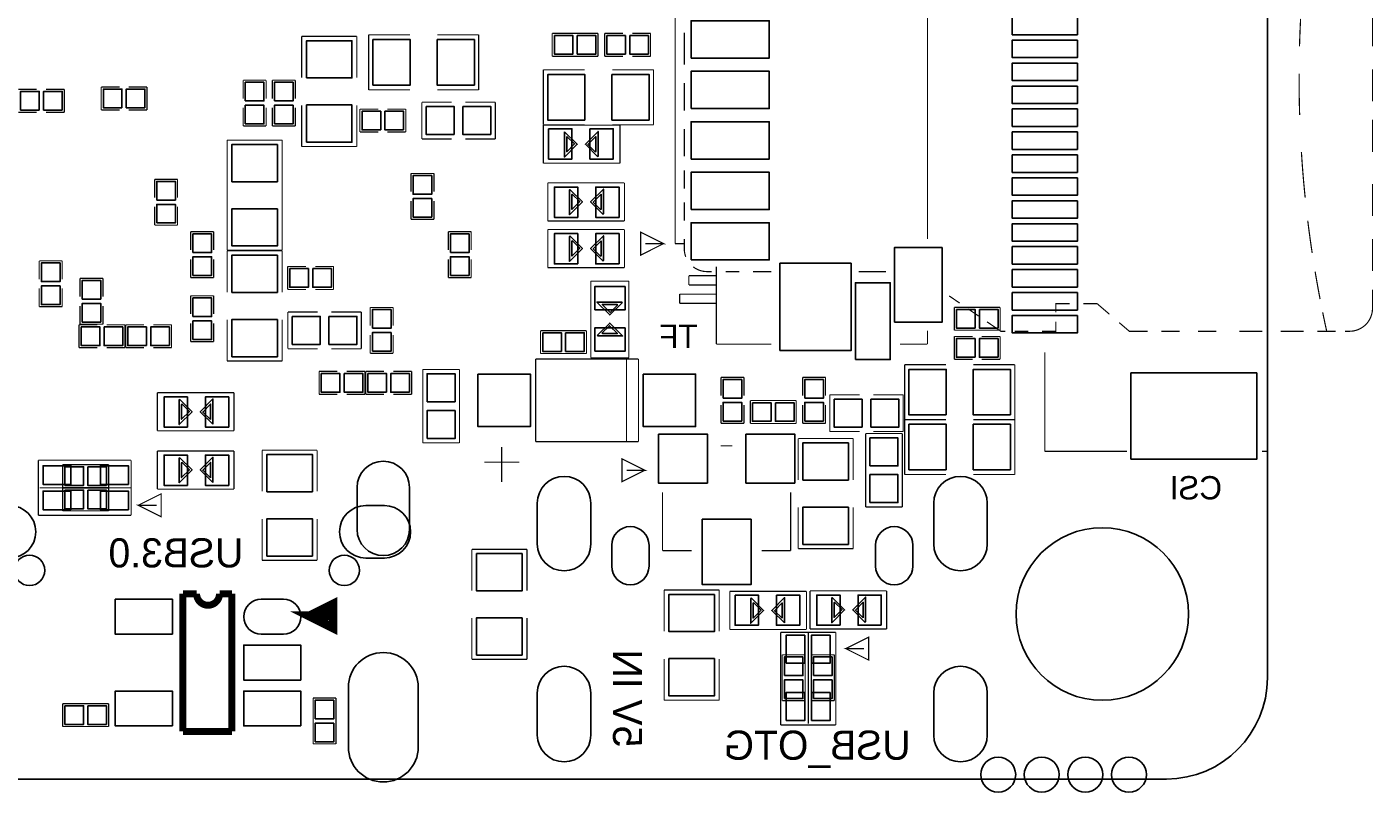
# Model space of a CAD drawing. Extents: x -0.1 to 67.3, y -0.3 to 30.
# Tile 238 of 239: x 38 to 67.3, y -0.3 to 16.4. Entities that reach past the tile are written whole.
import ezdxf

# ---------------------------------------------------------------- set-up
doc = ezdxf.new("R2010")
doc.units = 0
for name, color, linetype in [('BG_OUTLINE', 2, 'CONTINUOUS'), ('BG_SILKSCREEN_BOTTOM', 23, 'CONTINUOUS'), ('PG_SILKSCREEN_BOTTOM', 23, 'CONTINUOUS'), ('PG_SOLDERMASK_BOTTOM', 5, 'CONTINUOUS'), ('PIN_SOLDERMASK_BOTTOM', 153, 'CONTINUOUS'), ('RD_SILKSCREEN_BOTTOM', 103, 'CONTINUOUS')]:
    doc.layers.add(name, color=color, linetype=linetype)

msp = doc.modelspace()

# ---------------------------------------------------------------- linework, layer by layer
at = {"layer": 'BG_OUTLINE'}
msp.add_lwpolyline([(62.795658, 30.004766, -0.41166), (65.000886, 27.779472), (65.000886, 2.211832, -0.412426), (62.8015, 0.000762), (2.273808, 0.000762, -0.382748), (0.000762, 2.03962), (0.000762, 7.570978), (3.660648, 7.570978, 0.834981), (6.16712, 8.024876), (6.16712, 22.025356, 0.834981), (3.660648, 22.479508), (0.000762, 22.479508), (0.000762, 27.801824, -0.414214), (2.203958, 30.004766)], format="xyb", close=True, dxfattribs=at)
at = {"layer": 'BG_SILKSCREEN_BOTTOM'}
for points, const_width in [([(41.363138, 4.03987), (41.363138, 1.04013)], 0.1524), ([(41.660064, 4.03987), (41.363138, 4.03987)], 0.1524), ([(42.431462, 4.03987), (42.159936, 4.03987)], 0.1524), ([(42.431462, 1.04013), (42.431462, 4.03987)], 0.1524), ([(44.124626, 3.556), (44.624498, 3.805936), (44.624498, 3.306064), (44.124626, 3.556), (44.524676, 3.556)], 0.199898), ([(41.363138, 1.04013), (42.431462, 1.04013)], 0.1524)]:
    msp.add_lwpolyline(points, dxfattribs=dict(at, const_width=const_width))
at = {"layer": 'BG_SILKSCREEN_BOTTOM', "const_width": 0.1524}
msp.add_lwpolyline([(42.159936, 4.03987, -0.99988), (41.660064, 4.03987)], format="xyb", dxfattribs=at)
at = {"layer": 'PG_SILKSCREEN_BOTTOM', "const_width": 0.0254}
for points in [[(64.997076, 23.243794), (64.997076, 7.14375)], [(57.589166, 19.470116), (57.589166, 11.770106)], [(52.089304, 11.670284), (52.089304, 18.870168)], [(67.289172, 15.97025), (67.289172, 16.670274)], [(43.951652, 16.185896), (45.151548, 16.185896)], [(43.951652, 15.285974), (43.951652, 16.185896)], [(45.151548, 16.185896), (45.151548, 15.285974)], [(45.409104, 16.220948), (46.309026, 16.220948)], [(45.409104, 15.021052), (45.409104, 16.220948)], [(46.908974, 16.220948), (47.808896, 16.220948)], [(47.808896, 16.220948), (47.808896, 15.021052)], [(49.411128, 16.251936), (49.411128, 15.752064)], [(50.410872, 16.251936), (49.411128, 16.251936)], [(50.410872, 15.752064), (50.410872, 16.251936)], [(50.554128, 16.251936), (50.953924, 16.251936)], [(50.554128, 15.752064), (50.554128, 16.251936)], [(51.553872, 16.251936), (51.154076, 16.251936)], [(51.553872, 15.752064), (51.553872, 16.251936)], [(52.289202, 16.270224), (52.289202, 15.5702)], [(49.411128, 15.752064), (50.410872, 15.752064)], [(50.953924, 15.752064), (50.554128, 15.752064)], [(51.154076, 15.752064), (51.553872, 15.752064)], [(49.219104, 15.458948), (50.119026, 15.458948)], [(49.219104, 14.259052), (49.219104, 15.458948)], [(50.718974, 15.458948), (51.618896, 15.458948)], [(51.618896, 15.458948), (51.618896, 14.259052)], [(67.289172, 14.7701), (67.289172, 15.470124)], [(38.177724, 15.032736), (37.777928, 15.032736)], [(38.377876, 15.032736), (38.777672, 15.032736)], [(38.777672, 15.032736), (38.777672, 14.532864)], [(39.581328, 15.083536), (39.581328, 14.583664)], [(39.981124, 15.083536), (39.581328, 15.083536)], [(40.181276, 15.083536), (40.581072, 15.083536)], [(40.581072, 15.083536), (40.581072, 14.583664)], [(42.676064, 15.231872), (42.676064, 14.832076)], [(43.175936, 15.231872), (42.676064, 15.231872)], [(43.175936, 14.832076), (43.175936, 15.231872)], [(43.311064, 15.231872), (43.311064, 14.832076)], [(43.810936, 15.231872), (43.311064, 15.231872)], [(43.810936, 14.832076), (43.810936, 15.231872)], [(46.309026, 15.021052), (45.409104, 15.021052)], [(47.808896, 15.021052), (46.908974, 15.021052)], [(52.289202, 15.17015), (52.289202, 14.570202)], [(43.951652, 13.786104), (43.951652, 14.686026)], [(45.151548, 14.686026), (45.151548, 13.786104)], [(46.5709, 14.75105), (47.220886, 14.75105)], [(46.5709, 13.95095), (46.5709, 14.75105)], [(47.521114, 14.75105), (48.1711, 14.75105)], [(48.1711, 14.75105), (48.1711, 13.95095)], [(37.777928, 14.532864), (38.177724, 14.532864)], [(38.777672, 14.532864), (38.377876, 14.532864)], [(39.581328, 14.583664), (39.981124, 14.583664)], [(40.581072, 14.583664), (40.181276, 14.583664)], [(42.676064, 14.232128), (42.676064, 14.631924)], [(43.175936, 14.631924), (43.175936, 14.232128)], [(43.311064, 14.232128), (43.311064, 14.631924)], [(43.810936, 14.631924), (43.810936, 14.232128)], [(45.220128, 14.600936), (45.220128, 14.101064)], [(45.619924, 14.600936), (45.220128, 14.600936)], [(45.820076, 14.600936), (46.219872, 14.600936)], [(46.219872, 14.600936), (46.219872, 14.101064)], [(67.289172, 13.67028), (67.289172, 14.370304)], [(43.175936, 14.232128), (42.676064, 14.232128)], [(43.810936, 14.232128), (43.311064, 14.232128)], [(45.220128, 14.101064), (45.619924, 14.101064)], [(46.219872, 14.101064), (45.820076, 14.101064)], [(49.218088, 14.252956), (50.887884, 14.252956)], [(49.218088, 13.422884), (49.218088, 14.252956)], [(50.119026, 14.259052), (49.219104, 14.259052)], [(51.618896, 14.259052), (50.718974, 14.259052)], [(50.887884, 14.252956), (50.887884, 13.422884)], [(52.289202, 14.170152), (52.289202, 13.570204)], [(42.326052, 13.925296), (42.326052, 11.525504)], [(43.525948, 13.925296), (42.326052, 13.925296)], [(43.525948, 11.525504), (43.525948, 13.925296)], [(45.151548, 13.786104), (43.951652, 13.786104)], [(47.220886, 13.95095), (46.5709, 13.95095)], [(48.1711, 13.95095), (47.521114, 13.95095)], [(46.333664, 13.199872), (46.833536, 13.199872)], [(46.333664, 12.800076), (46.333664, 13.199872)], [(46.833536, 13.199872), (46.833536, 12.800076)], [(50.887884, 13.422884), (49.218088, 13.422884)], [(52.289202, 13.27023), (52.289202, 12.87018)], [(40.745664, 13.072872), (40.745664, 12.673076)], [(41.245536, 13.072872), (40.745664, 13.072872)], [(41.245536, 12.673076), (41.245536, 13.072872)], [(49.315116, 12.993116), (50.984912, 12.993116)], [(49.315116, 12.163044), (49.315116, 12.993116)], [(50.984912, 12.993116), (50.984912, 12.163044)], [(67.289172, 12.270232), (67.289172, 12.970256)], [(40.745664, 12.073128), (40.745664, 12.472924)], [(41.245536, 12.472924), (41.245536, 12.073128)], [(46.333664, 12.599924), (46.333664, 12.200128)], [(46.833536, 12.200128), (46.833536, 12.599924)], [(52.289202, 12.570206), (52.289202, 12.170156)], [(41.245536, 12.073128), (40.745664, 12.073128)], [(46.333664, 12.200128), (46.833536, 12.200128)], [(50.984912, 12.163044), (49.315116, 12.163044)], [(41.533064, 11.929872), (41.533064, 11.530076)], [(42.032936, 11.929872), (41.533064, 11.929872)], [(42.032936, 11.530076), (42.032936, 11.929872)], [(47.146464, 11.929872), (47.146464, 11.530076)], [(47.646336, 11.929872), (47.146464, 11.929872)], [(47.646336, 11.530076), (47.646336, 11.929872)], [(49.315116, 11.977116), (50.984912, 11.977116)], [(49.315116, 11.147044), (49.315116, 11.977116)], [(50.984912, 11.977116), (50.984912, 11.147044)], [(51.839114, 11.670284), (51.339242, 11.420094), (51.339242, 11.92022), (51.839114, 11.670284), (51.439318, 11.670284)], [(67.289172, 11.070082), (67.289172, 11.770106)], [(42.326052, 11.525504), (43.525948, 11.525504)], [(42.326052, 11.512296), (43.525948, 11.512296)], [(42.326052, 10.612374), (42.326052, 11.512296)], [(43.525948, 11.512296), (43.525948, 10.612374)], [(52.289202, 11.670284), (52.089304, 11.670284)], [(38.231064, 11.294872), (38.730936, 11.294872)], [(38.231064, 10.895076), (38.231064, 11.294872)], [(38.730936, 11.294872), (38.730936, 10.895076)], [(41.533064, 10.930128), (41.533064, 11.329924)], [(42.032936, 11.329924), (42.032936, 10.930128)], [(43.645328, 11.171936), (44.045124, 11.171936)], [(43.645328, 10.672064), (43.645328, 11.171936)], [(44.645072, 11.171936), (44.245276, 11.171936)], [(44.645072, 10.672064), (44.645072, 11.171936)], [(47.146464, 10.930128), (47.146464, 11.329924)], [(47.646336, 11.329924), (47.646336, 10.930128)], [(50.984912, 11.147044), (49.315116, 11.147044)], [(52.989226, 9.480296), (52.989226, 11.170158)], [(39.120064, 10.913872), (39.120064, 10.514076)], [(39.619936, 10.913872), (39.120064, 10.913872)], [(39.619936, 10.514076), (39.619936, 10.913872)], [(42.032936, 10.930128), (41.533064, 10.930128)], [(47.646336, 10.930128), (47.146464, 10.930128)], [(50.252884, 10.852912), (51.082956, 10.852912)], [(50.252884, 9.183116), (50.252884, 10.852912)], [(51.082956, 10.852912), (51.082956, 9.183116)], [(52.389278, 10.97026), (52.989226, 10.97026)], [(52.389278, 10.770108), (52.389278, 10.97026)], [(53.189124, 11.060176), (53.489098, 11.060176)], [(53.789326, 11.060176), (54.189122, 11.060176)], [(56.089296, 11.060176), (56.689244, 11.060176)], [(38.231064, 10.694924), (38.231064, 10.295128)], [(38.730936, 10.295128), (38.730936, 10.694924)], [(44.045124, 10.672064), (43.645328, 10.672064)], [(44.245276, 10.672064), (44.645072, 10.672064)], [(52.189126, 10.57021), (52.989226, 10.57021)], [(52.189126, 10.370312), (52.189126, 10.57021)], [(52.989226, 10.770108), (52.389278, 10.770108)], [(38.231064, 10.295128), (38.730936, 10.295128)], [(39.120064, 9.914128), (39.120064, 10.313924)], [(39.619936, 10.313924), (39.619936, 9.914128)], [(41.533064, 10.532872), (41.533064, 10.133076)], [(42.032936, 10.532872), (41.533064, 10.532872)], [(42.032936, 10.133076), (42.032936, 10.532872)], [(45.444664, 10.278872), (45.444664, 9.879076)], [(45.944536, 10.278872), (45.444664, 10.278872)], [(45.944536, 9.879076), (45.944536, 10.278872)], [(52.989226, 10.370312), (52.189126, 10.370312)], [(58.062622, 10.531094), (58.291984, 10.374122)], [(58.174128, 10.282936), (58.174128, 9.783064)], [(59.173872, 10.282936), (58.174128, 10.282936)], [(59.173872, 9.783064), (59.173872, 10.282936)], [(60.389262, 10.17016), (60.389262, 10.360152), (60.689236, 10.360152)], [(60.98921, 10.360152), (61.289184, 10.360152), (61.555884, 10.131552)], [(42.326052, 9.112504), (42.326052, 10.012426)], [(43.525948, 10.012426), (43.525948, 9.112504)], [(43.6499, 10.17905), (44.299886, 10.17905)], [(43.6499, 9.37895), (43.6499, 10.17905)], [(44.600114, 10.17905), (45.2501, 10.17905)], [(45.2501, 10.17905), (45.2501, 9.37895)], [(58.474864, 10.2489), (58.704226, 10.092182)], [(58.887106, 9.96696), (59.189112, 9.760204), (59.289188, 9.760204)], [(60.089288, 9.760204), (60.389262, 9.760204), (60.389262, 9.970262)], [(39.098728, 9.901936), (39.498524, 9.901936)], [(39.098728, 9.402064), (39.098728, 9.901936)], [(39.619936, 9.914128), (39.120064, 9.914128)], [(40.098472, 9.901936), (39.698676, 9.901936)], [(40.098472, 9.402064), (40.098472, 9.901936)], [(40.114728, 9.901936), (40.114728, 9.402064)], [(40.514524, 9.901936), (40.114728, 9.901936)], [(40.714676, 9.901936), (41.114472, 9.901936)], [(41.114472, 9.901936), (41.114472, 9.402064)], [(41.533064, 9.533128), (41.533064, 9.932924)], [(42.032936, 9.932924), (42.032936, 9.533128)], [(45.444664, 9.279128), (45.444664, 9.678924)], [(45.944536, 9.678924), (45.944536, 9.279128)], [(49.157128, 9.774936), (49.157128, 9.275064)], [(50.156872, 9.774936), (49.157128, 9.774936)], [(50.156872, 9.275064), (50.156872, 9.774936)], [(57.589166, 9.77011), (57.589166, 9.480296)], [(58.174128, 9.783064), (59.173872, 9.783064)], [(59.489086, 9.760204), (59.789314, 9.760204)], [(61.770006, 9.94791), (61.989208, 9.760204), (62.389258, 9.760204)], [(62.689232, 9.760204), (63.089282, 9.760204)], [(63.489078, 9.760204), (63.889128, 9.760204)], [(64.389254, 9.760204), (64.889126, 9.760204)], [(65.289176, 9.760204), (65.789302, 9.760204)], [(66.089276, 9.760204), (66.489326, 9.760204)], [(39.498524, 9.402064), (39.098728, 9.402064)], [(39.698676, 9.402064), (40.098472, 9.402064)], [(40.114728, 9.402064), (40.514524, 9.402064)], [(41.114472, 9.402064), (40.714676, 9.402064)], [(42.032936, 9.533128), (41.533064, 9.533128)], [(44.299886, 9.37895), (43.6499, 9.37895)], [(45.2501, 9.37895), (44.600114, 9.37895)], [(54.189122, 9.480296), (52.989226, 9.480296)], [(57.589166, 9.480296), (56.989218, 9.480296)], [(58.174128, 9.647936), (58.174128, 9.148064)], [(58.573924, 9.647936), (58.174128, 9.647936)], [(58.774076, 9.647936), (59.173872, 9.647936)], [(59.173872, 9.647936), (59.173872, 9.148064)], [(43.525948, 9.112504), (42.326052, 9.112504)], [(45.944536, 9.279128), (45.444664, 9.279128)], [(51.290728, 9.154922), (49.051972, 9.154922)], [(49.051972, 9.154922), (49.051972, 7.355078)], [(49.157128, 9.275064), (50.156872, 9.275064)], [(51.082956, 9.183116), (50.252884, 9.183116)], [(51.0286, 9.154922), (51.0286, 7.355078)], [(51.290728, 7.355078), (51.290728, 9.154922)], [(58.174128, 9.148064), (58.573924, 9.148064)], [(59.173872, 9.148064), (58.774076, 9.148064)], [(60.1472, 7.14375), (60.1472, 9.303766)], [(44.331128, 8.885936), (44.730924, 8.885936)], [(44.331128, 8.386064), (44.331128, 8.885936)], [(45.330872, 8.885936), (44.931076, 8.885936)], [(45.330872, 8.386064), (45.330872, 8.885936)], [(45.347128, 8.885936), (45.347128, 8.386064)], [(45.746924, 8.885936), (45.347128, 8.885936)], [(45.947076, 8.885936), (46.346872, 8.885936)], [(46.346872, 8.885936), (46.346872, 8.386064)], [(46.58995, 8.9281), (46.58995, 7.3279)], [(47.39005, 8.9281), (46.58995, 8.9281)], [(47.39005, 7.3279), (47.39005, 8.9281)], [(57.093104, 9.032748), (57.993026, 9.032748)], [(57.093104, 7.832852), (57.093104, 9.032748)], [(58.592974, 9.032748), (59.492896, 9.032748)], [(59.492896, 9.032748), (59.492896, 7.832852)], [(53.090064, 8.754872), (53.090064, 8.355076)], [(53.589936, 8.754872), (53.090064, 8.754872)], [(53.589936, 8.355076), (53.589936, 8.754872)], [(54.868064, 8.754872), (54.868064, 8.355076)], [(55.367936, 8.754872), (54.868064, 8.754872)], [(55.367936, 8.355076), (55.367936, 8.754872)], [(40.806116, 8.421116), (42.475912, 8.421116)], [(40.806116, 7.591044), (40.806116, 8.421116)], [(42.475912, 8.421116), (42.475912, 7.591044)], [(44.730924, 8.386064), (44.331128, 8.386064)], [(44.931076, 8.386064), (45.330872, 8.386064)], [(45.347128, 8.386064), (45.746924, 8.386064)], [(46.346872, 8.386064), (45.947076, 8.386064)], [(53.729128, 8.250936), (53.729128, 7.751064)], [(54.728872, 8.250936), (53.729128, 8.250936)], [(54.728872, 7.751064), (54.728872, 8.250936)], [(55.4609, 8.37565), (56.110886, 8.37565)], [(55.4609, 7.57555), (55.4609, 8.37565)], [(56.411114, 8.37565), (57.0611, 8.37565)], [(57.0611, 8.37565), (57.0611, 7.57555)], [(53.090064, 7.755128), (53.090064, 8.154924)], [(53.589936, 8.154924), (53.589936, 7.755128)], [(54.868064, 7.755128), (54.868064, 8.154924)], [(55.367936, 8.154924), (55.367936, 7.755128)], [(53.589936, 7.755128), (53.090064, 7.755128)], [(53.729128, 7.751064), (54.728872, 7.751064)], [(55.367936, 7.755128), (54.868064, 7.755128)], [(57.093104, 7.838948), (57.993026, 7.838948)], [(57.093104, 6.639052), (57.093104, 7.838948)], [(57.993026, 7.832852), (57.093104, 7.832852)], [(58.592974, 7.838948), (59.492896, 7.838948)], [(59.492896, 7.832852), (58.592974, 7.832852)], [(59.492896, 7.838948), (59.492896, 6.639052)], [(42.475912, 7.591044), (40.806116, 7.591044)], [(46.58995, 7.3279), (47.39005, 7.3279)], [(49.051972, 7.355078), (51.290728, 7.355078)], [(54.772052, 7.422896), (55.971948, 7.422896)], [(54.772052, 6.522974), (54.772052, 7.422896)], [(56.110886, 7.57555), (55.4609, 7.57555)], [(55.971948, 7.422896), (55.971948, 6.522974)], [(56.24195, 7.5311), (56.24195, 5.9309)], [(57.04205, 7.5311), (56.24195, 7.5311)], [(57.0611, 7.57555), (56.411114, 7.57555)], [(57.04205, 5.9309), (57.04205, 7.5311)], [(40.806116, 7.151116), (42.475912, 7.151116)], [(40.806116, 6.321044), (40.806116, 7.151116)], [(42.475912, 7.151116), (42.475912, 6.321044)], [(43.088052, 7.168896), (44.287948, 7.168896)], [(43.088052, 6.268974), (43.088052, 7.168896)], [(44.287948, 7.168896), (44.287948, 6.268974)], [(48.3108, 6.477), (48.3108, 7.239)], [(53.34, 7.2644), (53.086, 7.2644)], [(60.1472, 7.14375), (61.939424, 7.14375)], [(64.997076, 7.14375), (64.883284, 7.14375)], [(38.21303, 6.949948), (38.21303, 5.750052)], [(40.233092, 6.949948), (38.21303, 6.949948)], [(38.743128, 6.853936), (38.743128, 6.354064)], [(39.742872, 6.853936), (38.743128, 6.853936)], [(39.742872, 6.354064), (39.742872, 6.853936)], [(40.233092, 5.750052), (40.233092, 6.949948)], [(47.9298, 6.9088), (48.6918, 6.9088)], [(51.430936, 6.731), (50.931064, 6.481064), (50.931064, 6.980936), (51.430936, 6.731), (51.030886, 6.731)], [(57.993026, 6.639052), (57.093104, 6.639052)], [(59.492896, 6.639052), (58.592974, 6.639052)], [(40.242998, 6.347714), (38.243002, 6.347714)], [(38.743128, 6.354064), (39.742872, 6.354064)], [(38.743128, 6.345936), (38.743128, 5.846064)], [(39.742872, 6.345936), (38.743128, 6.345936)], [(39.742872, 5.846064), (39.742872, 6.345936)], [(40.390064, 5.969), (40.889936, 6.218936), (40.889936, 5.719064), (40.390064, 5.969), (40.790114, 5.969)], [(42.475912, 6.321044), (40.806116, 6.321044)], [(51.816, 4.9784), (51.816, 6.2484)], [(54.61, 4.9784), (54.61, 6.2484)], [(54.772052, 5.023104), (54.772052, 5.923026)], [(55.971948, 5.923026), (55.971948, 5.023104)], [(56.24195, 5.9309), (57.04205, 5.9309)], [(38.21303, 5.750052), (40.233092, 5.750052)], [(38.743128, 5.846064), (39.742872, 5.846064)], [(43.088052, 4.769104), (43.088052, 5.669026)], [(44.287948, 5.669026), (44.287948, 4.769104)], [(47.660052, 5.009896), (48.859948, 5.009896)], [(47.660052, 4.109974), (47.660052, 5.009896)], [(48.859948, 5.009896), (48.859948, 4.109974)], [(52.451, 4.9784), (51.816, 4.9784)], [(53.975, 4.9784), (54.61, 4.9784)], [(55.971948, 5.023104), (54.772052, 5.023104)], [(44.287948, 4.769104), (43.088052, 4.769104)], [(51.851052, 4.120896), (53.050948, 4.120896)], [(51.851052, 3.220974), (51.851052, 4.120896)], [(53.050948, 4.120896), (53.050948, 3.220974)], [(55.030116, 4.103116), (56.699912, 4.103116)], [(55.030116, 3.273044), (55.030116, 4.103116)], [(56.699912, 4.103116), (56.699912, 3.273044)], [(41.363138, 4.03987), (41.363138, 1.04013)], [(41.660064, 4.03987), (41.363138, 4.03987)], [(42.431462, 4.03987), (42.159936, 4.03987)], [(42.431462, 1.04013), (42.431462, 4.03987)], [(44.124626, 3.556), (44.624498, 3.805936), (44.624498, 3.306064), (44.124626, 3.556), (44.524676, 3.556)], [(53.282088, 4.092956), (54.951884, 4.092956)], [(53.282088, 3.262884), (53.282088, 4.092956)], [(54.951884, 4.092956), (54.951884, 3.262884)], [(47.660052, 2.610104), (47.660052, 3.510026)], [(48.859948, 3.510026), (48.859948, 2.610104)], [(54.951884, 3.262884), (53.282088, 3.262884)], [(56.699912, 3.273044), (55.030116, 3.273044)], [(54.391052, 3.199892), (54.391052, 1.17983)], [(55.590948, 3.199892), (54.391052, 3.199892)], [(54.993286, 3.209798), (54.993286, 1.209802)], [(55.590948, 1.17983), (55.590948, 3.199892)], [(55.808626, 2.8448), (56.308498, 3.094736), (56.308498, 2.594864), (55.808626, 2.8448), (56.208676, 2.8448)], [(54.423564, 2.709672), (54.423564, 1.709928)], [(54.923436, 2.709672), (54.423564, 2.709672)], [(54.923436, 1.709928), (54.923436, 2.709672)], [(55.058564, 2.709672), (55.058564, 1.709928)], [(55.558436, 2.709672), (55.058564, 2.709672)], [(55.558436, 1.709928), (55.558436, 2.709672)], [(48.859948, 2.610104), (47.660052, 2.610104)], [(51.851052, 1.721104), (51.851052, 2.621026)], [(53.050948, 2.621026), (53.050948, 1.721104)], [(44.699936, 1.769872), (44.200064, 1.769872)], [(44.200064, 1.769872), (44.200064, 0.770128)], [(44.699936, 0.770128), (44.699936, 1.769872)], [(38.743128, 1.646936), (38.743128, 1.147064)], [(39.742872, 1.646936), (38.743128, 1.646936)], [(39.742872, 1.147064), (39.742872, 1.646936)], [(53.050948, 1.721104), (51.851052, 1.721104)], [(54.423564, 1.709928), (54.923436, 1.709928)], [(55.058564, 1.709928), (55.558436, 1.709928)], [(54.391052, 1.17983), (55.590948, 1.17983)], [(38.743128, 1.147064), (39.742872, 1.147064)], [(41.363138, 1.04013), (42.431462, 1.04013)], [(44.200064, 0.770128), (44.699936, 0.770128)]]:
    msp.add_lwpolyline(points, dxfattribs=at)
for points in [[(65.698624, 15.969996, -0.005872), (65.721992, 16.56842)], [(65.701418, 14.470634, -0.008822), (65.689226, 15.370302)], [(65.82156, 12.673584, -0.009773), (65.739518, 13.666978)], [(65.974214, 11.467846, -0.006937), (65.878202, 12.168886)], [(52.289202, 11.770106), (52.289202, 11.560302, 0.091105), (52.321714, 11.382502)], [(52.484274, 11.163808, 0.16534), (52.789074, 11.060176), (52.88915, 11.060176)], [(66.146426, 10.462006, -0.005974), (66.03873, 11.0617)], [(66.689224, 9.760204), (66.7893, 9.760204, 0.414076), (67.289172, 10.260076), (67.289172, 10.670286)], [(66.289174, 9.77011, -0.00404), (66.203576, 10.173208)], [(42.159936, 4.03987, -0.99988), (41.660064, 4.03987)]]:
    msp.add_lwpolyline(points, format="xyb", dxfattribs=at)
at = {"layer": 'PG_SOLDERMASK_BOTTOM'}
for points in [[(49.6824, 14.1097), (49.95545, 13.83665), (49.67605, 13.55725), (49.67605, 14.097), (49.6824, 14.097)], [(50.4063, 13.5636), (50.13325, 13.83665), (50.41265, 14.11605), (50.41265, 13.5763), (50.4063, 13.5763)], [(49.7332, 14.0081), (49.8983, 13.843), (49.72685, 13.67155), (49.72685, 13.9954), (49.7332, 13.9954)], [(50.3555, 13.6652), (50.1904, 13.8303), (50.36185, 14.00175), (50.36185, 13.6779), (50.3555, 13.6779)], [(49.7967, 12.8524), (50.06975, 12.57935), (49.79035, 12.29995), (49.79035, 12.8397), (49.7967, 12.8397)], [(49.8475, 12.7508), (50.0126, 12.5857), (49.84115, 12.41425), (49.84115, 12.7381), (49.8475, 12.7381)], [(50.5206, 12.3063), (50.24755, 12.57935), (50.52695, 12.85875), (50.52695, 12.319), (50.5206, 12.319)], [(50.4698, 12.4079), (50.3047, 12.573), (50.47615, 12.74445), (50.47615, 12.4206), (50.4698, 12.4206)], [(49.7967, 11.8364), (50.06975, 11.56335), (49.79035, 11.28395), (49.79035, 11.8237), (49.7967, 11.8237)], [(50.5206, 11.2903), (50.24755, 11.56335), (50.52695, 11.84275), (50.52695, 11.303), (50.5206, 11.303)], [(49.8475, 11.7348), (50.0126, 11.5697), (49.84115, 11.39825), (49.84115, 11.7221), (49.8475, 11.7221)], [(50.4698, 11.3919), (50.3047, 11.557), (50.47615, 11.72845), (50.47615, 11.4046), (50.4698, 11.4046)], [(50.9397, 10.3886), (50.66665, 10.11555), (50.38725, 10.39495), (50.927, 10.39495), (50.927, 10.3886)], [(50.8381, 10.3378), (50.673, 10.1727), (50.50155, 10.34415), (50.8254, 10.34415), (50.8254, 10.3378)], [(50.3936, 9.6647), (50.66665, 9.93775), (50.94605, 9.65835), (50.4063, 9.65835), (50.4063, 9.6647)], [(50.4952, 9.7155), (50.6603, 9.8806), (50.83175, 9.70915), (50.5079, 9.70915), (50.5079, 9.7155)], [(41.2877, 8.2804), (41.56075, 8.00735), (41.28135, 7.72795), (41.28135, 8.2677), (41.2877, 8.2677)], [(42.0116, 7.7343), (41.73855, 8.00735), (42.01795, 8.28675), (42.01795, 7.747), (42.0116, 7.747)], [(41.3385, 8.1788), (41.5036, 8.0137), (41.33215, 7.84225), (41.33215, 8.1661), (41.3385, 8.1661)], [(41.9608, 7.8359), (41.7957, 8.001), (41.96715, 8.17245), (41.96715, 7.8486), (41.9608, 7.8486)], [(41.2877, 7.0104), (41.56075, 6.73735), (41.28135, 6.45795), (41.28135, 6.9977), (41.2877, 6.9977)], [(41.3385, 6.9088), (41.5036, 6.7437), (41.33215, 6.57225), (41.33215, 6.8961), (41.3385, 6.8961)], [(42.0116, 6.4643), (41.73855, 6.73735), (42.01795, 7.01675), (42.01795, 6.477), (42.0116, 6.477)], [(41.9608, 6.5659), (41.7957, 6.731), (41.96715, 6.90245), (41.96715, 6.5786), (41.9608, 6.5786)], [(53.7464, 3.9497), (54.01945, 3.67665), (53.74005, 3.39725), (53.74005, 3.937), (53.7464, 3.937)], [(53.7972, 3.8481), (53.9623, 3.683), (53.79085, 3.51155), (53.79085, 3.8354), (53.7972, 3.8354)], [(54.4703, 3.4036), (54.19725, 3.67665), (54.47665, 3.95605), (54.47665, 3.4163), (54.4703, 3.4163)], [(54.4195, 3.5052), (54.2544, 3.6703), (54.42585, 3.84175), (54.42585, 3.5179), (54.4195, 3.5179)], [(55.5117, 3.9624), (55.78475, 3.68935), (55.50535, 3.40995), (55.50535, 3.9497), (55.5117, 3.9497)], [(55.5625, 3.8608), (55.7276, 3.6957), (55.55615, 3.52425), (55.55615, 3.8481), (55.5625, 3.8481)], [(56.2356, 3.4163), (55.96255, 3.68935), (56.24195, 3.96875), (56.24195, 3.429), (56.2356, 3.429)], [(56.1848, 3.5179), (56.0197, 3.683), (56.19115, 3.85445), (56.19115, 3.5306), (56.1848, 3.5306)]]:
    msp.add_lwpolyline(points, close=True, dxfattribs=at)
at = {"layer": 'PIN_SOLDERMASK_BOTTOM'}
for points in [[(52.4383, 15.71371), (54.1401, 15.71371), (54.1401, 16.52651), (52.4383, 16.52651)], [(60.8584, 16.604488), (59.436, 16.604488), (59.436, 16.223488), (60.8584, 16.223488)], [(49.457864, 16.2052), (49.457864, 15.7988), (49.864264, 15.7988), (49.864264, 16.2052)], [(49.957736, 16.2052), (49.957736, 15.7988), (50.364136, 15.7988), (50.364136, 16.2052)], [(50.600864, 16.2052), (50.600864, 15.7988), (51.007264, 15.7988), (51.007264, 16.2052)], [(51.100736, 16.2052), (51.100736, 15.7988), (51.507136, 15.7988), (51.507136, 16.2052)], [(44.0563, 15.279624), (45.0469, 15.279624), (45.0469, 16.092424), (44.0563, 16.092424)], [(45.502576, 16.1163), (45.502576, 15.1257), (46.315376, 15.1257), (46.315376, 16.1163)], [(46.902624, 16.1163), (46.902624, 15.1257), (47.715424, 15.1257), (47.715424, 16.1163)], [(60.8584, 16.104362), (59.436, 16.104362), (59.436, 15.723362), (60.8584, 15.723362)], [(60.8584, 15.604236), (59.436, 15.604236), (59.436, 15.223236), (60.8584, 15.223236)], [(50.125376, 14.3637), (50.125376, 15.3543), (49.312576, 15.3543), (49.312576, 14.3637)], [(51.525424, 14.3637), (51.525424, 15.3543), (50.712624, 15.3543), (50.712624, 14.3637)], [(52.4383, 14.61389), (54.1401, 14.61389), (54.1401, 15.42669), (52.4383, 15.42669)], [(38.231064, 14.5796), (38.231064, 14.986), (37.824664, 14.986), (37.824664, 14.5796)], [(38.730936, 14.5796), (38.730936, 14.986), (38.324536, 14.986), (38.324536, 14.5796)], [(40.034464, 14.6304), (40.034464, 15.0368), (39.628064, 15.0368), (39.628064, 14.6304)], [(40.534336, 14.6304), (40.534336, 15.0368), (40.127936, 15.0368), (40.127936, 14.6304)], [(42.7228, 14.778736), (43.1292, 14.778736), (43.1292, 15.185136), (42.7228, 15.185136)], [(43.3578, 14.778736), (43.7642, 14.778736), (43.7642, 15.185136), (43.3578, 15.185136)], [(60.8584, 15.104364), (59.436, 15.104364), (59.436, 14.723364), (60.8584, 14.723364)], [(42.7228, 14.278864), (43.1292, 14.278864), (43.1292, 14.685264), (42.7228, 14.685264)], [(43.3578, 14.278864), (43.7642, 14.278864), (43.7642, 14.685264), (43.3578, 14.685264)], [(44.0563, 13.879576), (45.0469, 13.879576), (45.0469, 14.692376), (44.0563, 14.692376)], [(45.673264, 14.1478), (45.673264, 14.5542), (45.266864, 14.5542), (45.266864, 14.1478)], [(46.173136, 14.1478), (46.173136, 14.5542), (45.766736, 14.5542), (45.766736, 14.1478)], [(47.27575, 14.0462), (47.27575, 14.6558), (46.66615, 14.6558), (46.66615, 14.0462)], [(48.07585, 14.0462), (48.07585, 14.6558), (47.46625, 14.6558), (47.46625, 14.0462)], [(60.8584, 14.604492), (59.436, 14.604492), (59.436, 14.223492), (60.8584, 14.223492)], [(49.333912, 14.1732), (49.333912, 13.5128), (49.841912, 13.5128), (49.841912, 14.1732)], [(50.234088, 14.1732), (50.234088, 13.5128), (50.742088, 13.5128), (50.742088, 14.1732)], [(52.4383, 13.513816), (54.1401, 13.513816), (54.1401, 14.326616), (52.4383, 14.326616)], [(60.8584, 14.104366), (59.436, 14.104366), (59.436, 13.723366), (60.8584, 13.723366)], [(43.4213, 13.831824), (42.4307, 13.831824), (42.4307, 13.019024), (43.4213, 13.019024)], [(60.8584, 13.60424), (59.436, 13.60424), (59.436, 13.22324), (60.8584, 13.22324)], [(52.4383, 12.413742), (54.1401, 12.413742), (54.1401, 13.226542), (52.4383, 13.226542)], [(40.7924, 12.619736), (41.1988, 12.619736), (41.1988, 13.026136), (40.7924, 13.026136)], [(46.7868, 13.153136), (46.3804, 13.153136), (46.3804, 12.746736), (46.7868, 12.746736)], [(60.8584, 13.104368), (59.436, 13.104368), (59.436, 12.723368), (60.8584, 12.723368)], [(46.7868, 12.653264), (46.3804, 12.653264), (46.3804, 12.246864), (46.7868, 12.246864)], [(49.968912, 12.2428), (49.968912, 12.9032), (49.460912, 12.9032), (49.460912, 12.2428)], [(50.869088, 12.2428), (50.869088, 12.9032), (50.361088, 12.9032), (50.361088, 12.2428)], [(40.7924, 12.119864), (41.1988, 12.119864), (41.1988, 12.526264), (40.7924, 12.526264)], [(43.4213, 12.431776), (42.4307, 12.431776), (42.4307, 11.618976), (43.4213, 11.618976)], [(60.8584, 12.604242), (59.436, 12.604242), (59.436, 12.223242), (60.8584, 12.223242)], [(52.4383, 11.313922), (54.1401, 11.313922), (54.1401, 12.126722), (52.4383, 12.126722)], [(60.8584, 12.104116), (59.436, 12.104116), (59.436, 11.723116), (60.8584, 11.723116)], [(41.5798, 11.476736), (41.9862, 11.476736), (41.9862, 11.883136), (41.5798, 11.883136)], [(47.1932, 11.476736), (47.5996, 11.476736), (47.5996, 11.883136), (47.1932, 11.883136)], [(49.968912, 11.2268), (49.968912, 11.8872), (49.460912, 11.8872), (49.460912, 11.2268)], [(50.869088, 11.2268), (50.869088, 11.8872), (50.361088, 11.8872), (50.361088, 11.2268)], [(56.868568, 9.957308), (57.909968, 9.957308), (57.909968, 11.582908), (56.868568, 11.582908)], [(60.8584, 11.604244), (59.436, 11.604244), (59.436, 11.223244), (60.8584, 11.223244)], [(38.6842, 11.248136), (38.2778, 11.248136), (38.2778, 10.841736), (38.6842, 10.841736)], [(41.5798, 10.976864), (41.9862, 10.976864), (41.9862, 11.383264), (41.5798, 11.383264)], [(43.4213, 11.418824), (42.4307, 11.418824), (42.4307, 10.606024), (43.4213, 10.606024)], [(47.1932, 10.976864), (47.5996, 10.976864), (47.5996, 11.383264), (47.1932, 11.383264)], [(54.374542, 9.337802), (55.923942, 9.337802), (55.923942, 11.242802), (54.374542, 11.242802)], [(39.1668, 10.460736), (39.5732, 10.460736), (39.5732, 10.867136), (39.1668, 10.867136)], [(43.692064, 11.1252), (43.692064, 10.7188), (44.098464, 10.7188), (44.098464, 11.1252)], [(44.191936, 11.1252), (44.191936, 10.7188), (44.598336, 10.7188), (44.598336, 11.1252)], [(60.8584, 11.104372), (59.436, 11.104372), (59.436, 10.723372), (60.8584, 10.723372)], [(38.6842, 10.748264), (38.2778, 10.748264), (38.2778, 10.341864), (38.6842, 10.341864)], [(51.0032, 10.737088), (50.3428, 10.737088), (50.3428, 10.229088), (51.0032, 10.229088)], [(56.018176, 9.141968), (56.780176, 9.141968), (56.780176, 10.818368), (56.018176, 10.818368)], [(60.8584, 10.604246), (59.436, 10.604246), (59.436, 10.223246), (60.8584, 10.223246)], [(39.1668, 9.960864), (39.5732, 9.960864), (39.5732, 10.367264), (39.1668, 10.367264)], [(41.5798, 10.079736), (41.9862, 10.079736), (41.9862, 10.486136), (41.5798, 10.486136)], [(41.5798, 9.579864), (41.9862, 9.579864), (41.9862, 9.986264), (41.5798, 9.986264)], [(43.4213, 10.018776), (42.4307, 10.018776), (42.4307, 9.205976), (43.4213, 9.205976)], [(43.74515, 10.0838), (43.74515, 9.4742), (44.35475, 9.4742), (44.35475, 10.0838)], [(44.54525, 10.0838), (44.54525, 9.4742), (45.15485, 9.4742), (45.15485, 10.0838)], [(45.4914, 9.825736), (45.8978, 9.825736), (45.8978, 10.232136), (45.4914, 10.232136)], [(58.220864, 10.2362), (58.220864, 9.8298), (58.627264, 9.8298), (58.627264, 10.2362)], [(58.720736, 10.2362), (58.720736, 9.8298), (59.127136, 9.8298), (59.127136, 10.2362)], [(60.8584, 10.10412), (59.436, 10.10412), (59.436, 9.72312), (60.8584, 9.72312)], [(39.145464, 9.8552), (39.145464, 9.4488), (39.551864, 9.4488), (39.551864, 9.8552)], [(39.645336, 9.8552), (39.645336, 9.4488), (40.051736, 9.4488), (40.051736, 9.8552)], [(40.567864, 9.4488), (40.567864, 9.8552), (40.161464, 9.8552), (40.161464, 9.4488)], [(41.067736, 9.4488), (41.067736, 9.8552), (40.661336, 9.8552), (40.661336, 9.4488)], [(45.4914, 9.325864), (45.8978, 9.325864), (45.8978, 9.732264), (45.4914, 9.732264)], [(49.203864, 9.7282), (49.203864, 9.3218), (49.610264, 9.3218), (49.610264, 9.7282)], [(49.703736, 9.7282), (49.703736, 9.3218), (50.110136, 9.3218), (50.110136, 9.7282)], [(51.0032, 9.836912), (50.3428, 9.836912), (50.3428, 9.328912), (51.0032, 9.328912)], [(58.627264, 9.1948), (58.627264, 9.6012), (58.220864, 9.6012), (58.220864, 9.1948)], [(59.127136, 9.1948), (59.127136, 9.6012), (58.720736, 9.6012), (58.720736, 9.1948)], [(44.377864, 8.8392), (44.377864, 8.4328), (44.784264, 8.4328), (44.784264, 8.8392)], [(44.877736, 8.8392), (44.877736, 8.4328), (45.284136, 8.4328), (45.284136, 8.8392)], [(45.800264, 8.4328), (45.800264, 8.8392), (45.393864, 8.8392), (45.393864, 8.4328)], [(46.300136, 8.4328), (46.300136, 8.8392), (45.893736, 8.8392), (45.893736, 8.4328)], [(46.6852, 8.22325), (47.2948, 8.22325), (47.2948, 8.83285), (46.6852, 8.83285)], [(47.793402, 8.8265), (47.793402, 7.6835), (48.936402, 7.6835), (48.936402, 8.8265)], [(51.393598, 8.8265), (51.393598, 7.6835), (52.536598, 7.6835), (52.536598, 8.8265)], [(57.999376, 7.9375), (57.999376, 8.9281), (57.186576, 8.9281), (57.186576, 7.9375)], [(59.399424, 7.9375), (59.399424, 8.9281), (58.586624, 8.9281), (58.586624, 7.9375)], [(64.76873, 8.853678), (62.02553, 8.853678), (62.02553, 6.974078), (64.76873, 6.974078)], [(53.1368, 8.301736), (53.5432, 8.301736), (53.5432, 8.708136), (53.1368, 8.708136)], [(54.9148, 8.301736), (55.3212, 8.301736), (55.3212, 8.708136), (54.9148, 8.708136)], [(41.459912, 7.6708), (41.459912, 8.3312), (40.951912, 8.3312), (40.951912, 7.6708)], [(42.360088, 7.6708), (42.360088, 8.3312), (41.852088, 8.3312), (41.852088, 7.6708)], [(55.55615, 8.2804), (55.55615, 7.6708), (56.16575, 7.6708), (56.16575, 8.2804)], [(56.35625, 8.2804), (56.35625, 7.6708), (56.96585, 7.6708), (56.96585, 8.2804)], [(46.6852, 7.42315), (47.2948, 7.42315), (47.2948, 8.03275), (46.6852, 8.03275)], [(53.1368, 7.801864), (53.5432, 7.801864), (53.5432, 8.208264), (53.1368, 8.208264)], [(53.775864, 8.2042), (53.775864, 7.7978), (54.182264, 7.7978), (54.182264, 8.2042)], [(54.275736, 8.2042), (54.275736, 7.7978), (54.682136, 7.7978), (54.682136, 8.2042)], [(54.9148, 7.801864), (55.3212, 7.801864), (55.3212, 8.208264), (54.9148, 8.208264)], [(57.999376, 6.7437), (57.999376, 7.7343), (57.186576, 7.7343), (57.186576, 6.7437)], [(59.399424, 6.7437), (59.399424, 7.7343), (58.586624, 7.7343), (58.586624, 6.7437)], [(51.7271, 7.5184), (51.7271, 6.4516), (52.7939, 6.4516), (52.7939, 7.5184)], [(53.6321, 7.5184), (53.6321, 6.4516), (54.6989, 6.4516), (54.6989, 7.5184)], [(56.3372, 6.82625), (56.9468, 6.82625), (56.9468, 7.43585), (56.3372, 7.43585)], [(41.459912, 6.4008), (41.459912, 7.0612), (40.951912, 7.0612), (40.951912, 6.4008)], [(42.360088, 6.4008), (42.360088, 7.0612), (41.852088, 7.0612), (41.852088, 6.4008)], [(43.1927, 6.262624), (44.1833, 6.262624), (44.1833, 7.075424), (43.1927, 7.075424)], [(55.8673, 7.329424), (54.8767, 7.329424), (54.8767, 6.516624), (55.8673, 6.516624)], [(38.922706, 6.421882), (38.922706, 6.828282), (38.313106, 6.828282), (38.313106, 6.421882)], [(38.789864, 6.8072), (38.789864, 6.4008), (39.196264, 6.4008), (39.196264, 6.8072)], [(39.289736, 6.8072), (39.289736, 6.4008), (39.696136, 6.4008), (39.696136, 6.8072)], [(40.172894, 6.421882), (40.172894, 6.828282), (39.563294, 6.828282), (39.563294, 6.421882)], [(56.3372, 6.02615), (56.9468, 6.02615), (56.9468, 6.63575), (56.3372, 6.63575)], [(38.922706, 5.871718), (38.922706, 6.278118), (38.313106, 6.278118), (38.313106, 5.871718)], [(38.789864, 6.2992), (38.789864, 5.8928), (39.196264, 5.8928), (39.196264, 6.2992)], [(39.289736, 6.2992), (39.289736, 5.8928), (39.696136, 5.8928), (39.696136, 6.2992)], [(40.172894, 5.871718), (40.172894, 6.278118), (39.563294, 6.278118), (39.563294, 5.871718)], [(55.8673, 5.929376), (54.8767, 5.929376), (54.8767, 5.116576), (55.8673, 5.116576)], [(43.1927, 4.862576), (44.1833, 4.862576), (44.1833, 5.675376), (43.1927, 5.675376)], [(52.6796, 5.6642), (52.6796, 4.2418), (53.7464, 4.2418), (53.7464, 5.6642)], [(48.7553, 4.916424), (47.7647, 4.916424), (47.7647, 4.103624), (48.7553, 4.103624)], [(41.132252, 3.158998), (41.132252, 3.920998), (39.887652, 3.920998), (39.887652, 3.158998)], [(52.9463, 4.027424), (51.9557, 4.027424), (51.9557, 3.214624), (52.9463, 3.214624)], [(53.397912, 4.0132), (53.397912, 3.3528), (53.905912, 3.3528), (53.905912, 4.0132)], [(54.298088, 4.0132), (54.298088, 3.3528), (54.806088, 3.3528), (54.806088, 4.0132)], [(55.683912, 3.3528), (55.683912, 4.0132), (55.175912, 4.0132), (55.175912, 3.3528)], [(56.584088, 3.3528), (56.584088, 4.0132), (56.076088, 4.0132), (56.076088, 3.3528)], [(48.7553, 3.516376), (47.7647, 3.516376), (47.7647, 2.703576), (48.7553, 2.703576)], [(54.919118, 3.139694), (54.512718, 3.139694), (54.512718, 2.530094), (54.919118, 2.530094)], [(55.469282, 3.139694), (55.062882, 3.139694), (55.062882, 2.530094), (55.469282, 2.530094)], [(43.932348, 2.159), (43.932348, 2.921), (42.687748, 2.921), (42.687748, 2.159)], [(54.4703, 2.256536), (54.8767, 2.256536), (54.8767, 2.662936), (54.4703, 2.662936)], [(55.1053, 2.256536), (55.5117, 2.256536), (55.5117, 2.662936), (55.1053, 2.662936)], [(52.9463, 2.627376), (51.9557, 2.627376), (51.9557, 1.814576), (52.9463, 1.814576)], [(54.4703, 1.756664), (54.8767, 1.756664), (54.8767, 2.163064), (54.4703, 2.163064)], [(55.1053, 1.756664), (55.5117, 1.756664), (55.5117, 2.163064), (55.1053, 2.163064)], [(41.132252, 1.159002), (41.132252, 1.921002), (39.887652, 1.921002), (39.887652, 1.159002)], [(43.932348, 1.159002), (43.932348, 1.921002), (42.687748, 1.921002), (42.687748, 1.159002)], [(54.919118, 1.889506), (54.512718, 1.889506), (54.512718, 1.279906), (54.919118, 1.279906)], [(55.469282, 1.889506), (55.062882, 1.889506), (55.062882, 1.279906), (55.469282, 1.279906)], [(38.789864, 1.6002), (38.789864, 1.1938), (39.196264, 1.1938), (39.196264, 1.6002)], [(39.289736, 1.6002), (39.289736, 1.1938), (39.696136, 1.1938), (39.696136, 1.6002)], [(44.6532, 1.723136), (44.2468, 1.723136), (44.2468, 1.316736), (44.6532, 1.316736)], [(44.6532, 1.223264), (44.2468, 1.223264), (44.2468, 0.816864), (44.6532, 0.816864)]]:
    msp.add_lwpolyline(points, close=True, dxfattribs=at)
for points in [[(46.301406, 6.357112), (46.301406, 5.442712, -1), (45.158406, 5.442712), (45.158406, 6.357112, -1)], [(50.2539, 6.014466), (50.2539, 5.125466, -1), (49.0855, 5.125466), (49.0855, 6.014466, -1)], [(58.893964, 6.014466), (58.893964, 5.125466, -1), (57.725564, 5.125466), (57.725564, 6.014466, -1)], [(37.58311, 4.818634), (37.17671, 4.818634, -1), (37.17671, 5.961634), (37.58311, 5.961634, -1)], [(45.75302, 4.818634), (45.34662, 4.818634, -1), (45.34662, 5.961634), (45.75302, 5.961634, -1)], [(51.521106, 5.098542), (51.521106, 4.641342, -1), (50.708306, 4.641342), (50.708306, 5.098542, -1)], [(57.271158, 5.098542), (57.271158, 4.641342, -1), (56.458358, 4.641342), (56.458358, 5.098542, -1)], [(43.551348, 3.158998), (43.068748, 3.158998, -1), (43.068748, 3.920998), (43.551348, 3.920998, -1)], [(46.491906, 1.99771), (46.491906, 0.70231, -1), (44.967906, 0.70231), (44.967906, 1.99771, -1)], [(50.2539, 1.87706), (50.2539, 0.96266, -1), (49.0855, 0.96266), (49.0855, 1.87706, -1)], [(58.893964, 1.87706), (58.893964, 0.96266, -1), (57.725564, 0.96266), (57.725564, 1.87706, -1)]]:
    msp.add_lwpolyline(points, format="xyb", close=True, dxfattribs=at)
for centre, radius in [((61.399928, 3.599942), 1.8796), ((38.019736, 4.549902), 0.3302), ((44.879768, 4.549902), 0.3302), ((59.1312, 0.100076), 0.381), ((60.08116, 0.100076), 0.381), ((61.03112, 0.100076), 0.381), ((61.98108, 0.100076), 0.381)]:
    msp.add_circle(centre, radius, dxfattribs=at)

# ---------------------------------------------------------------- texts
at = {"layer": 'BG_SILKSCREEN_BOTTOM', "text_generation_flag": 2}
for s, height, width, p in [('TF', 0.508, 1.005, (52.57927, 9.398)), ('CSI', 0.508, 1.005, (64.01054, 6.096)), ('USB3.0', 0.635, 1.004, (42.67835, 4.614418)), ('USB_OTG', 0.635, 1.004, (57.22112, 0.423418))]:
    msp.add_text(s, height=height, dxfattribs=dict(at, width=width)).set_placement(p)
at = {"layer": 'BG_SILKSCREEN_BOTTOM', "text_generation_flag": 2, "width": 1.004}
msp.add_text('5V IN', height=0.635, rotation=270, dxfattribs=at).set_placement((50.7365, 0.69342))
at = {"layer": 'RD_SILKSCREEN_BOTTOM', "text_generation_flag": 2}
for s, rotation, p in [('R90723', 180, (49.403, 16.002)), ('C227', 180, (50.546, 16.002)), ('C161', 180, (46.608492, 15.748254)), ('J7', 90, (61.823854, 15.570454)), ('C160', 270, (44.45, 14.985492)), ('J6', 270, (56.1086, 15.112746)), ('C168', 270, (42.926, 14.224)), ('C179', 270, (43.561, 14.224)), ('C159', 90, (46.5836, 13.208)), ('R122', 90, (42.926254, 12.700508)), ('D17', 180, (48.718724, 12.748768)), ('C205', 270, (40.9956, 12.065)), ('C24', 90, (38.481, 11.303)), ('C191', 270, (41.783, 10.922)), ('C193', 180, (43.6372, 10.922)), ('C201', 270, (47.3964, 10.922)), ('C181', 90, (42.799254, 10.414508)), ('D13', 90, (50.673254, 10.160508)), ('R130', 180, (58.166, 10.033)), ('C22', 270, (39.37, 9.906)), ('C25', 180, (44.449746, 9.779254)), ('C187', 180, (39.0906, 9.652)), ('C198', 270, (41.783, 9.525)), ('R137', 180, (49.149, 9.525)), ('C196', 270, (45.6946, 9.271)), ('C171', 180, (44.323, 8.636)), ('D3', 180, (50.165, 8.255)), ('R82', 270, (56.541924, 8.330946)), ('R123', 270, (46.99, 8.000492)), ('R150', 180, (53.721, 8.001)), ('C342', 270, (53.34, 7.747)), ('C150', 270, (55.118, 7.747)), ('C15', 180, (57.277, 7.4676)), ('Q7', 180, (52.196746, 6.858254)), ('R43', 180, (38.735, 6.604)), ('C339', 90, (55.372254, 6.350508)), ('R44', 180, (38.735, 6.096)), ('C210', 270, (43.688, 5.968492)), ('C151', 90, (48.133254, 3.683508)), ('C338', 90, (52.451254, 2.921508)), ('D4', 180, (52.782724, 2.588768)), ('L9', 90, (53.818536, 2.50952)), ('R70', 90, (44.45, 1.778)), ('R109', 270, (54.6735, 1.7018)), ('R108', 270, (55.3085, 1.7018)), ('R48', 180, (38.735, 1.397))]:
    msp.add_text(s, height=0.000254, rotation=rotation, dxfattribs=at).set_placement(p)
for s, p in [('C170', (38.7858, 14.7828)), ('C173', (40.5892, 14.8336)), ('C325', (50.419508, 14.859)), ('C169', (46.228, 14.351)), ('C21', (47.371508, 14.351)), ('D18', (51.484276, 13.667232)), ('D19', (51.484276, 12.651232)), ('C19', (41.1226, 9.652)), ('C225', (59.182, 9.398)), ('C190', (46.355, 8.636)), ('C332', (58.293508, 8.382)), ('D2', (41.529254, 8.001)), ('L1', (39.54272, 7.522464)), ('C331', (58.420508, 7.366)), ('D1', (41.529254, 6.731)), ('D5', (57.199276, 4.777232)), ('U11', (42.037508, 2.667))]:
    msp.add_text(s, height=0.000254, dxfattribs=at).set_placement(p)

doc.saveas('drawing.dxf')
